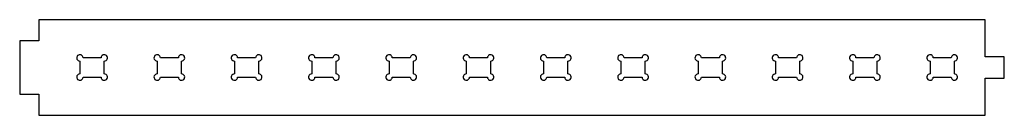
# Model space of a CAD drawing. Header units: millimetres. Extents: x 0 to 927, y 800 to 890.
import ezdxf

# ---------------------------------------------------------------- set-up
doc = ezdxf.new("R2010")
doc.units = ezdxf.units.MM
doc.layers.get('0').update_dxf_attribs({"linetype": 'CONTINUOUS'})

msp = doc.modelspace()

# ---------------------------------------------------------------- linework, layer by layer
msp.add_lwpolyline([(908.45, 855), (908.45, 890), (18.1, 890), (18.1, 870), (0, 870), (0, 820), (18.1, 820), (18.1, 800), (908.45, 800), (908.45, 835), (926.55, 835), (926.55, 855)], close=True)
for points in [[(79.57, 851.05, 2.414214), (76.57, 854.05), (59.63, 854.05, 2.414214), (56.63, 851.05), (56.63, 838.95, 2.414214), (59.63, 835.95), (76.57, 835.95, 2.414214), (79.57, 838.95)], [(132.36, 854.05, 2.414214), (129.36, 851.05), (129.36, 838.95, 2.414214), (132.36, 835.95), (149.3, 835.95, 2.414214), (152.3, 838.95), (152.3, 851.05, 2.414214), (149.3, 854.05)], [(225.02, 851.05, 2.414214), (222.02, 854.05), (205.09, 854.05, 2.414214), (202.09, 851.05), (202.09, 838.95, 2.414214), (205.09, 835.95), (222.02, 835.95, 2.414214), (225.02, 838.95)], [(274.81, 838.95, 2.414214), (277.81, 835.95), (294.75, 835.95, 2.414214), (297.75, 838.95), (297.75, 851.05, 2.414214), (294.75, 854.05), (277.81, 854.05, 2.414214), (274.81, 851.05)], [(350.54, 854.05, 2.414214), (347.54, 851.05), (347.54, 838.95, 2.414214), (350.54, 835.95), (367.48, 835.95, 2.414214), (370.48, 838.95), (370.48, 851.05, 2.414214), (367.48, 854.05)], [(443.2, 851.05, 2.414214), (440.2, 854.05), (423.27, 854.05, 2.414214), (420.27, 851.05), (420.27, 838.95, 2.414214), (423.27, 835.95), (440.2, 835.95, 2.414214), (443.2, 838.95)], [(515.93, 851.05, 2.414214), (512.93, 854.05), (496, 854.05, 2.414214), (493, 851.05), (493, 838.95, 2.414214), (496, 835.95), (512.93, 835.95, 2.414214), (515.93, 838.95)], [(588.66, 851.05, 2.414214), (585.66, 854.05), (568.72, 854.05, 2.414214), (565.72, 851.05), (565.72, 838.95, 2.414214), (568.72, 835.95), (585.66, 835.95, 2.414214), (588.66, 838.95)], [(661.39, 851.05, 2.414214), (658.39, 854.05), (641.45, 854.05, 2.414214), (638.45, 851.05), (638.45, 838.95, 2.414214), (641.45, 835.95), (658.39, 835.95, 2.414214), (661.39, 838.95)], [(711.18, 838.95, 2.414214), (714.18, 835.95), (731.11, 835.95, 2.414214), (734.11, 838.95), (734.11, 851.05, 2.414214), (731.11, 854.05), (714.18, 854.05, 2.414214), (711.18, 851.05)], [(803.84, 835.95, 2.414214), (806.84, 838.95), (806.84, 851.05, 2.414214), (803.84, 854.05), (786.9, 854.05, 2.414214), (783.9, 851.05), (783.9, 838.95, 2.414214), (786.9, 835.95)], [(879.57, 851.05, 2.414214), (876.57, 854.05), (859.63, 854.05, 2.414214), (856.63, 851.05), (856.63, 838.95, 2.414214), (859.63, 835.95), (876.57, 835.95, 2.414214), (879.57, 838.95)]]:
    msp.add_lwpolyline(points, format="xyb", close=True)

doc.saveas('drawing.dxf')
